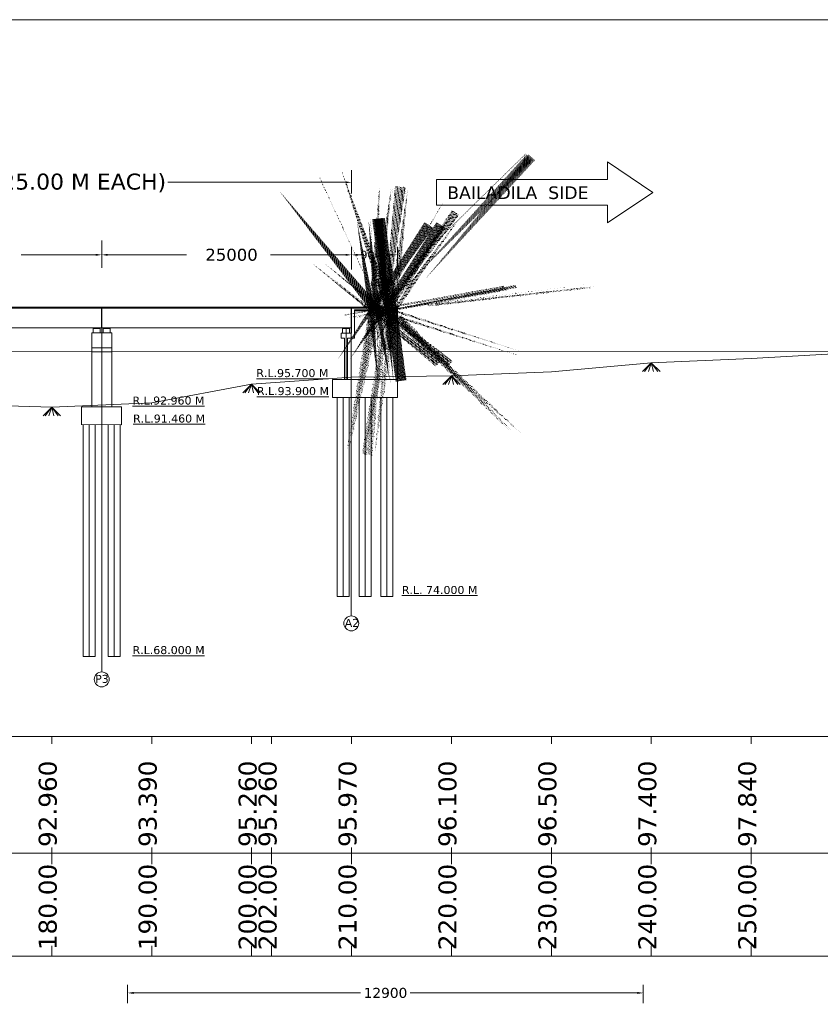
# Model space of a CAD drawing. Header units: feet. Extents: x -7745869231 to -3869819084, y -13315129262 to -6657361786.
# Tile 10 of 11: x -3869890888 to -3869870858, y -6657466037 to -6657441407. Entities that reach past the tile are written whole.
import ezdxf

# ---------------------------------------------------------------- set-up
doc = ezdxf.new("R2010")
doc.units = ezdxf.units.FT
doc.header["$MEASUREMENT"] = 0
doc.styles.get("Standard").update_dxf_attribs({"font": 'verdana.ttf', "height": 200})
doc.dimstyles.new('ISO-25', dxfattribs={"dimtxt": 200, "dimasz": 150, "dimexe": 200, "dimexo": 200, "dimgap": 0.02, "dimtad": 0, "dimdec": 1, "dimdsep": 46, "dimtxsty": 'Standard', "dimcen": 150, "dimclrd": 1, "dimclre": 1, "dimclrt": 1, "dimadec": 0, "dimazin": 0, "dimtfac": 1, "dimtdec": 1, "dimtmove": 2, "dimatfit": 3, "dimfxl": 300, "dimlwd": 9, "dimlwe": 9, "dimarcsym": 0})
pattern_1 = [(49.99999999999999, (1584198.384750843, -32932.54133892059), (14.34520365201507, -1.255042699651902), [1.5, -16.5]), (355, (1584198.384750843, -32932.54133892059), (-2.77502667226, 15.04384267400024), [1.2, -13.2]), (100.4514, (1584199.580184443, -32932.6459257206), (11.57018763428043, 13.78879084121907), [1.274803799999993, -14.02284223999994]), (46.18420000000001, (1584198.384750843, -32928.54133892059), (21.34482097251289, -3.310380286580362), [2.25, -24.75]), (96.6356, (1584200.163485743, -32928.81720506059), (18.69325411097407, 19.48235741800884), [1.91220576, -21.03426]), (351.1842, (1584198.384750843, -32928.54133892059), (18.69323890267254, 19.48237201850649), [1.8, -19.8]), (21, (1584200.384750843, -32929.54133892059), (11.93814104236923, -8.052377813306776), [1.5, -16.5]), (326.0000000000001, (1584200.384750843, -32929.54133892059), (4.866306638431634, 14.50300090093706), [1.2, -13.2]), (71.4514, (1584201.379595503, -32930.2123710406), (16.8044525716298, 6.450609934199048), [1.2748038, -14.02284224]), (37.50000000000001, (1584198.384750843, -32932.54133892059), (0.2431971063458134, 6.65787707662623), [0, -13.04, 0, -13.4, 0, -13.25]), (7.499999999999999, (1584198.384750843, -32932.54133892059), (5.261390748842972, 7.888234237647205), [0, -7.64, 0, -12.74, 0, -5.05]), (327.5, (1584193.924750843, -32932.54133892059), (10.67644872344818, -0.451097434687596), [0, -5, 0, -15.6, 0, -20.7]), (317.5, (1584191.924750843, -32932.54133892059), (11.66372338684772, 2.002099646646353), [0, -6.5, 0, -10.36, 0, -14.7])]

# ---------------------------------------------------------------- blocks, each defined once
blk = doc.blocks.new('*D153')
at = {"color": 7, "lineweight": 9, "ltscale": 20, "transparency": 16777216}
for p, q in [((-3869882586.304865, -6657447655.500504), (-3869882586.304865, -6657447089.407008)), ((-3869881438.02901, -6657447655.500502), (-3869881438.02901, -6657447089.407008)), ((-3869882436.304865, -6657447289.407008), (-3869882345.296407, -6657447289.407008)), ((-3869881588.02901, -6657447289.407008), (-3869881679.037468, -6657447289.407008))]:
    blk.add_line(p, q, dxfattribs=at)
at = {"color": 7, "ltscale": 20, "transparency": 16777216}
for points in [[(-3869882436.304865, -6657447264.407008), (-3869882436.304865, -6657447314.407008), (-3869882586.304865, -6657447289.407008)], [(-3869881588.02901, -6657447264.407008), (-3869881588.02901, -6657447314.407008), (-3869881438.02901, -6657447289.407008)]]:
    blk.add_solid(points, dxfattribs=at)
at = {"layer": 'Defpoints', "color": 0, "ltscale": 20, "transparency": 16777216}
for p in [(-3869882586.304865, -6657447289.407008), (-3869882586.304865, -6657447855.500504), (-3869881438.02901, -6657447855.500502)]:
    blk.add_point(p, dxfattribs=at)
at = {"color": 7, "lineweight": 9, "ltscale": 20, "transparency": 16777216, "insert": (-3869882012.166938, -6657447289.407008), "char_height": 200, "attachment_point": 5}
blk.add_mtext('9000', dxfattribs=at)

msp = doc.modelspace()

# ---------------------------------------------------------------- hatches: boundary and pattern name
at = {"lineweight": 9, "ltscale": 20}
h = msp.add_hatch(dxfattribs=at)
h.set_pattern_fill('AR-CONC', color=256, scale=2, style=0)
h.set_pattern_definition(pattern_1)
h.paths.add_polyline_path([(-3869882511.304863, -6657448665.371058), (-3869882511.304863, -6657448687.899206), (-3869882165.163115, -6657448687.899206), (-3869882165.163115, -6657448665.371058)])
h = msp.add_hatch(dxfattribs=at)
h.set_pattern_fill('AR-CONC', color=256, scale=2, style=0)
h.set_pattern_definition(pattern_1)
h.paths.add_polyline_path([(-3869882111.534233, -6657448665.371058), (-3869882111.534234, -6657448687.899205), (-3869881813.229515, -6657448687.899206), (-3869881813.229515, -6657448665.37106)])
h = msp.add_hatch(dxfattribs=at)
h.set_pattern_fill('AR-CONC', color=256, scale=2, style=0)
h.set_pattern_definition([(49.99999999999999, (1584452.209599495, -32932.54133892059), (14.34520365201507, -1.255042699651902), [1.5, -16.5]), (355, (1584452.209599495, -32932.54133892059), (-2.77502667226, 15.04384267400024), [1.2, -13.2]), (100.4514, (1584453.405033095, -32932.6459257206), (11.57018763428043, 13.78879084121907), [1.274803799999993, -14.02284223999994]), (46.18420000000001, (1584452.209599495, -32928.54133892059), (21.34482097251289, -3.310380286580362), [2.25, -24.75]), (96.6356, (1584453.988334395, -32928.81720506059), (18.69325411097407, 19.48235741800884), [1.91220576, -21.03426]), (351.1842, (1584452.209599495, -32928.54133892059), (18.69323890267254, 19.48237201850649), [1.8, -19.8]), (21, (1584454.209599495, -32929.54133892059), (11.93814104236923, -8.052377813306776), [1.5, -16.5]), (326.0000000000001, (1584454.209599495, -32929.54133892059), (4.866306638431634, 14.50300090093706), [1.2, -13.2]), (71.4514, (1584455.204444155, -32930.2123710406), (16.8044525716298, 6.450609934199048), [1.2748038, -14.02284224]), (37.50000000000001, (1584452.209599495, -32932.54133892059), (0.2431971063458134, 6.65787707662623), [0, -13.04, 0, -13.4, 0, -13.25]), (7.499999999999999, (1584452.209599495, -32932.54133892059), (5.261390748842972, 7.888234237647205), [0, -7.64, 0, -12.74, 0, -5.05]), (327.5, (1584447.749599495, -32932.54133892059), (10.67644872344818, -0.451097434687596), [0, -5, 0, -15.6, 0, -20.7]), (317.5, (1584445.749599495, -32932.54133892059), (11.66372338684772, 2.002099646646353), [0, -6.5, 0, -10.36, 0, -14.7])])
h.paths.add_polyline_path([(-3869881857.709384, -6657448665.371058), (-3869881857.709385, -6657448687.899205), (-3869881559.404666, -6657448687.899206), (-3869881559.404666, -6657448665.37106)])
h = msp.add_hatch(dxfattribs=at)
h.set_pattern_fill('AR-CONC', color=256, scale=2, style=0)
h.set_pattern_definition(pattern_1)
h.paths.add_polyline_path([(-3869881499.456017, -6657448687.899205), (-3869881499.456017, -6657448665.371058), (-3869881769.060094, -6657448665.37106), (-3869881769.060094, -6657448687.899207)])
h = msp.add_hatch(dxfattribs=at)
h.set_pattern_fill('AR-CONC', color=256, scale=2, style=0)
h.set_pattern_definition([(49.99999999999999, (1584250.413269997, -32932.54133892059), (14.34520365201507, -1.255042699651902), [1.5, -16.5]), (355, (1584250.413269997, -32932.54133892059), (-2.77502667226, 15.04384267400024), [1.2, -13.2]), (100.4514, (1584251.608703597, -32932.6459257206), (11.57018763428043, 13.78879084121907), [1.274803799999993, -14.02284223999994]), (46.18420000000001, (1584250.413269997, -32928.54133892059), (21.34482097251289, -3.310380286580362), [2.25, -24.75]), (96.6356, (1584252.192004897, -32928.81720506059), (18.69325411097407, 19.48235741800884), [1.91220576, -21.03426]), (351.1842, (1584250.413269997, -32928.54133892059), (18.69323890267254, 19.48237201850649), [1.8, -19.8]), (21, (1584252.413269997, -32929.54133892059), (11.93814104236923, -8.052377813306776), [1.5, -16.5]), (326.0000000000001, (1584252.413269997, -32929.54133892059), (4.866306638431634, 14.50300090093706), [1.2, -13.2]), (71.4514, (1584253.408114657, -32930.2123710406), (16.8044525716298, 6.450609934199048), [1.2748038, -14.02284224]), (37.50000000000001, (1584250.413269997, -32932.54133892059), (0.2431971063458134, 6.65787707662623), [0, -13.04, 0, -13.4, 0, -13.25]), (7.499999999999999, (1584250.413269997, -32932.54133892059), (5.261390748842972, 7.888234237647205), [0, -7.64, 0, -12.74, 0, -5.05]), (327.5, (1584245.953269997, -32932.54133892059), (10.67644872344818, -0.451097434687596), [0, -5, 0, -15.6, 0, -20.7]), (317.5, (1584243.953269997, -32932.54133892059), (11.66372338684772, 2.002099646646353), [0, -6.5, 0, -10.36, 0, -14.7])])
h.paths.add_polyline_path([(-3869881447.427498, -6657448687.899205), (-3869881447.427497, -6657448665.371058), (-3869881717.031575, -6657448665.37106), (-3869881717.031575, -6657448687.899207)])
h = msp.add_hatch(dxfattribs=at)
h.set_pattern_fill('AR-CONC', color=256, scale=2, style=0)
h.set_pattern_definition([(49.99999999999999, (1584151.187451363, -32933.94081878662), (14.34520365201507, -1.255042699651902), [1.5, -16.5]), (355, (1584151.187451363, -32933.94081878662), (-2.77502667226, 15.04384267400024), [1.2, -13.2]), (100.4514, (1584152.382884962, -32934.04540558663), (11.57018763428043, 13.78879084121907), [1.274803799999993, -14.02284223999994]), (46.18420000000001, (1584151.187451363, -32929.94081878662), (21.34482097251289, -3.310380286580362), [2.25, -24.75]), (96.6356, (1584152.966186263, -32930.21668492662), (18.69325411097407, 19.48235741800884), [1.91220576, -21.03426]), (351.1842, (1584151.187451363, -32929.94081878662), (18.69323890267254, 19.48237201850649), [1.8, -19.8]), (21, (1584153.187451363, -32930.94081878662), (11.93814104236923, -8.052377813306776), [1.5, -16.5]), (326.0000000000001, (1584153.187451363, -32930.94081878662), (4.866306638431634, 14.50300090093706), [1.2, -13.2]), (71.4514, (1584154.182296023, -32931.61185090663), (16.8044525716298, 6.450609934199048), [1.2748038, -14.02284224]), (37.50000000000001, (1584151.187451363, -32933.94081878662), (0.2431971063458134, 6.65787707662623), [0, -13.04, 0, -13.4, 0, -13.25]), (7.499999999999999, (1584151.187451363, -32933.94081878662), (5.261390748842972, 7.888234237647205), [0, -7.64, 0, -12.74, 0, -5.05]), (327.5, (1584146.727451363, -32933.94081878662), (10.67644872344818, -0.451097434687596), [0, -5, 0, -15.6, 0, -20.7]), (317.5, (1584144.727451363, -32933.94081878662), (11.66372338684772, 2.002099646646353), [0, -6.5, 0, -10.36, 0, -14.7])])
h.paths.add_polyline_path([(-3869882158.731533, -6657448666.770538), (-3869882158.731533, -6657448689.298685), (-3869881860.426814, -6657448689.298686), (-3869881860.426815, -6657448666.77054)])
h = msp.add_hatch(color=256, dxfattribs=at)
h.paths.add_polyline_path([(-3869888890.054864, -6657449117.182042), (-3869889032.554865, -6657449117.182041), (-3869889032.554865, -6657449133.432044), (-3869888890.054864, -6657449133.432042)])
h.paths.add_polyline_path([(-3869888640.054865, -6657449117.182043), (-3869888782.554865, -6657449117.182043), (-3869888782.554865, -6657449133.432044), (-3869888640.054864, -6657449133.432042)])
msp.add_hatch(color=256, dxfattribs=at).paths.add_polyline_path([(-3869882789.317924, -6657449117.18204), (-3869882789.317924, -6657449133.432041), (-3869882646.360599, -6657449133.432042), (-3869882646.360598, -6657449117.18204)])

# ---------------------------------------------------------------- linework, layer by layer
for p, q in [((-3869882586.304864, -6657445757.610863), (-3869882586.304864, -6657445174.424111)), ((-3869880457.44069, -6657445403.683665), (-3869876184.02284, -6657445403.683665)), ((-3869880457.44069, -6657446047.940366), (-3869880457.44069, -6657445403.683665)), ((-3869882736.304864, -6657445474.424111), (-3869887182.170238, -6657445474.424111)), ((-3869876184.02284, -6657446047.940366), (-3869880457.44069, -6657446047.940366)), ((-3869880457.44069, -6657446047.940366), (-3869880457.44069, -6657446047.940366)), ((-3869888836.304865, -6657446931.804444), (-3869888836.304865, -6657447589.40701)), ((-3869888836.304865, -6657447611.084406), (-3869888836.304865, -6657446989.40701)), ((-3869888986.304865, -6657447289.40701), (-3869890849.648828, -6657447289.40701)), ((-3869888686.304865, -6657447289.40701), (-3869886712.295463, -6657447289.40701)), ((-3869882736.304865, -6657447289.407008), (-3869884616.501952, -6657447289.407008)), ((-3869895081.304865, -6657448598.432039), (-3869888841.304864, -6657448598.432305)), ((-3869895081.304865, -6657448621.621062), (-3869888841.304864, -6657448621.621061)), ((-3869888841.304864, -6657448598.432305), (-3869888841.304864, -6657449117.182041)), ((-3869888836.304864, -6657448598.432042), (-3869888836.304864, -6657449717.182042)), ((-3869888831.304864, -6657448598.432305), (-3869882596.304864, -6657448598.432006)), ((-3869888831.304864, -6657448598.432305), (-3869888831.304864, -6657449117.182041)), ((-3869888831.304864, -6657448621.621064), (-3869882596.304864, -6657448621.621063)), ((-3869884846.304864, -6657448598.432034), (-3869884841.304864, -6657448598.432034)), ((-3869882596.304864, -6657449117.182041), (-3869882596.304864, -6657448598.43204)), ((-3869882591.304863, -6657448598.432039), (-3869882591.304869, -6657456320.011525)), ((-3869882586.304864, -6657449242.182042), (-3869882586.304864, -6657448598.43204)), ((-3869882586.304864, -6657448598.43204), (-3869881437.979009, -6657448598.432041)), ((-3869882586.304864, -6657448598.432055), (-3869882586.254863, -6657449246.62106)), ((-3869881499.456017, -6657448621.621062), (-3869882586.254863, -6657448621.621064)), ((-3869882581.304864, -6657448598.43204), (-3869881437.979009, -6657448598.432038)), ((-3869882581.304864, -6657448621.621062), (-3869881437.979009, -6657448621.621063)), ((-3869882511.304864, -6657449367.182039), (-3869882511.304864, -6657448665.371058)), ((-3869882511.304864, -6657449371.621058), (-3869882511.304863, -6657448665.371059)), ((-3869882511.304863, -6657448665.371058), (-3869882111.534234, -6657448665.371058)), ((-3869882111.534234, -6657448665.371058), (-3869881813.229514, -6657448665.371059)), ((-3869881813.444814, -6657448665.371059), (-3869881437.979009, -6657448665.371059)), ((-3869881437.979008, -6657448621.621065), (-3869881769.060093, -6657448621.621063)), ((-3869881769.060093, -6657448665.371059), (-3869881761.304863, -6657448665.371059)), ((-3869881437.979009, -6657450042.681463), (-3869881437.979009, -6657448598.432041)), ((-3869882511.304863, -6657448687.899206), (-3869882111.534234, -6657448687.899206)), ((-3869882111.534233, -6657448687.899205), (-3869881813.229514, -6657448687.899205)), ((-3869881813.444814, -6657448687.899206), (-3869881437.979007, -6657448687.899205)), ((-3869881437.979007, -6657450042.681462), (-3869881437.979008, -6657448667.807996)), ((-3869888841.304864, -6657449117.182041), (-3869895081.304865, -6657449117.182043)), ((-3869889048.804865, -6657449133.432043), (-3869888873.804864, -6657449133.432042)), ((-3869889048.804865, -6657449133.432043), (-3869889048.804865, -6657449242.182042)), ((-3869889032.554865, -6657449117.182043), (-3869889032.554865, -6657449133.432043)), ((-3869888890.054864, -6657449117.182042), (-3869888890.054864, -6657449133.432042)), ((-3869888873.804864, -6657449133.432042), (-3869888873.804864, -6657449242.182041)), ((-3869882596.304864, -6657449117.182038), (-3869888831.304864, -6657449117.18204)), ((-3869888798.804865, -6657449133.432043), (-3869888623.804865, -6657449133.432043)), ((-3869888798.804864, -6657449133.432043), (-3869888798.804864, -6657449242.182041)), ((-3869888782.554865, -6657449117.182042), (-3869888782.554864, -6657449133.432043)), ((-3869888640.054864, -6657449117.182043), (-3869888640.054864, -6657449133.432042)), ((-3869888623.804864, -6657449133.432042), (-3869888623.804865, -6657449242.182042)), ((-3869882808.804864, -6657449242.18204), (-3869882808.804864, -6657449133.432041)), ((-3869882808.804864, -6657449133.432041), (-3869882633.804864, -6657449133.432041)), ((-3869882808.804864, -6657449246.621058), (-3869882808.804863, -6657449137.871059)), ((-3869882789.317924, -6657449117.182616), (-3869882789.317924, -6657449133.432616)), ((-3869882716.304863, -6657449618.726628), (-3869882716.304864, -6657449133.432662)), ((-3869882646.360598, -6657449117.182642), (-3869882646.360599, -6657449133.432642)), ((-3869882633.804864, -6657449242.18204), (-3869882633.804864, -6657449133.432041)), ((-3869882633.804864, -6657449246.621059), (-3869882633.804863, -6657449137.87106)), ((-3869889086.304865, -6657449242.182042), (-3869889086.366918, -6657449635.040654)), ((-3869889086.304865, -6657449242.182042), (-3869888586.304864, -6657449242.182042)), ((-3869888586.304865, -6657449242.182042), (-3869888586.379892, -6657449717.182043)), ((-3869882846.304864, -6657449367.182039), (-3869882846.304864, -6657449246.621058)), ((-3869882846.304864, -6657449371.621058), (-3869882846.304864, -6657449246.621058)), ((-3869882846.304864, -6657449246.621058), (-3869882586.304864, -6657449246.62106)), ((-3869882758.804863, -6657449371.621058), (-3869882846.304864, -6657449371.621058)), ((-3869882758.804866, -6657449618.759472), (-3869882758.804866, -6657449371.621059)), ((-3869882683.804864, -6657449618.701513), (-3869882683.804863, -6657449371.621059)), ((-3869882683.804863, -6657449371.621059), (-3869882511.304864, -6657449371.621061)), ((-3869889086.327446, -6657449542.650682), (-3869889086.572351, -6657451093.136906)), ((-3869889086.304865, -6657449617.182042), (-3869888586.304864, -6657449617.182042)), ((-3869882758.804863, -6657450407.773075), (-3869882758.804864, -6657449526.369532)), ((-3869882716.304862, -6657450407.773075), (-3869882716.304865, -6657449526.336688)), ((-3869882683.804865, -6657450407.773076), (-3869882683.804862, -6657449526.311573)), ((-3869867348.589713, -6657449697.631555), (-3869920086.25484, -6657449738.386608)), ((-3869889086.304865, -6657449717.182042), (-3869888586.304864, -6657449717.182042)), ((-3869888836.304864, -6657449717.182042), (-3869888836.304864, -6657457720.679959)), ((-3869888586.355015, -6657449717.182042), (-3869888586.572461, -6657451093.863655)), ((-3869881437.979007, -6657450632.77307), (-3869881437.979006, -6657450018.439496)), ((-3869881437.979005, -6657450632.773068), (-3869881437.979005, -6657450018.439496)), ((-3869875086.254841, -6657449988.386607), (-3869875304.575634, -6657450206.459525)), ((-3869875086.254841, -6657449988.386607), (-3869875253.026768, -6657450206.459525)), ((-3869875086.254841, -6657449988.386607), (-3869875160.714157, -6657450206.459537)), ((-3869875086.254841, -6657449988.386607), (-3869874867.93404, -6657450206.459525)), ((-3869875086.254841, -6657449988.386607), (-3869874923.910645, -6657450206.459525)), ((-3869875086.254841, -6657449988.386607), (-3869875034.803928, -6657450206.459537)), ((-3869880086.254841, -6657450313.386607), (-3869880304.575634, -6657450531.459525)), ((-3869880086.254841, -6657450313.386607), (-3869880253.026768, -6657450531.459525)), ((-3869880086.254841, -6657450313.386607), (-3869880160.714157, -6657450531.459537)), ((-3869880086.254841, -6657450313.386607), (-3869879867.93404, -6657450531.459525)), ((-3869880086.254841, -6657450313.386607), (-3869879923.910645, -6657450531.459525)), ((-3869880086.254841, -6657450313.386607), (-3869880034.803928, -6657450531.459537)), ((-3869885086.25484, -6657450523.386606), (-3869885304.575634, -6657450741.459524)), ((-3869885086.25484, -6657450523.386606), (-3869885253.026767, -6657450741.459524)), ((-3869885086.25484, -6657450523.386606), (-3869885160.714157, -6657450741.459536)), ((-3869885086.25484, -6657450523.386606), (-3869884867.93404, -6657450741.459524)), ((-3869885086.25484, -6657450523.386606), (-3869884923.910644, -6657450741.459524)), ((-3869885086.25484, -6657450523.386606), (-3869885034.803928, -6657450741.459536)), ((-3869881686.304865, -6657450407.773074), (-3869883058.804864, -6657450407.773074)), ((-3869883058.804864, -6657450857.773072), (-3869883058.804864, -6657450407.773074)), ((-3869883058.804864, -6657450857.773072), (-3869883058.804864, -6657450407.773074)), ((-3869881686.304865, -6657450407.773075), (-3869883058.804864, -6657450407.773074)), ((-3869883058.804864, -6657450857.773072), (-3869883058.804864, -6657450407.773074)), ((-3869881956.304863, -6657450407.773075), (-3869881437.979009, -6657450407.773072)), ((-3869881437.979009, -6657450407.773072), (-3869881437.979009, -6657450632.773074)), ((-3869881437.979009, -6657450632.773074), (-3869881437.979006, -6657450857.773074)), ((-3869881567.391285, -6657450857.773074), (-3869883058.804864, -6657450857.773072)), ((-3869882943.391937, -6657455832.772449), (-3869882943.391939, -6657450857.773071)), ((-3869882943.391937, -6657455832.772449), (-3869882943.391939, -6657450857.773071)), ((-3869882793.39194, -6657455832.772449), (-3869882793.391937, -6657450857.773071)), ((-3869882643.391937, -6657455832.772449), (-3869882643.391938, -6657450857.773071)), ((-3869882248.391939, -6657455832.772449), (-3869882248.391936, -6657450857.773071)), ((-3869882098.391937, -6657455832.772449), (-3869882098.391938, -6657450857.773071)), ((-3869881853.39194, -6657455832.772449), (-3869881853.391938, -6657450857.773073)), ((-3869881703.391941, -6657455832.772449), (-3869881703.391938, -6657450857.773074)), ((-3869881437.979006, -6657450857.773074), (-3869881567.391285, -6657450857.773074)), ((-3869881553.391938, -6657455832.772449), (-3869881553.391941, -6657450857.773075)), ((-3869890086.25484, -6657451098.386606), (-3869890304.575634, -6657451316.459524)), ((-3869890086.25484, -6657451098.386606), (-3869890253.026767, -6657451316.459524)), ((-3869890086.25484, -6657451098.386606), (-3869890160.714157, -6657451316.459536)), ((-3869890086.25484, -6657451098.386606), (-3869889867.93404, -6657451316.459524)), ((-3869890086.25484, -6657451098.386606), (-3869889923.910644, -6657451316.459524)), ((-3869890086.25484, -6657451098.386606), (-3869890034.803928, -6657451316.459536)), ((-3869889338.317895, -6657451538.010848), (-3869889338.317895, -6657451093.88601)), ((-3869888337.533138, -6657451094.225634), (-3869889337.311382, -6657451092.772459)), ((-3869888337.311382, -6657451538.350795), (-3869888337.311382, -6657451094.225956)), ((-3869882398.391938, -6657455832.772449), (-3869882398.39194, -6657450884.333698)), ((-3869889338.096138, -6657451536.557674), (-3869888337.311382, -6657451538.350795)), ((-3869889299.951138, -6657451536.088507), (-3869889299.545074, -6657457338.386607)), ((-3869889149.545069, -6657457338.386607), (-3869889149.951121, -6657451536.357263)), ((-3869888999.951105, -6657451536.626021), (-3869888999.545066, -6657457338.386608)), ((-3869888675.045743, -6657451537.208158), (-3869888674.364559, -6657457338.386607)), ((-3869888524.364527, -6657457338.386608), (-3869888525.045727, -6657451537.476916)), ((-3869888375.04571, -6657451537.745672), (-3869888374.364503, -6657457338.386607)), ((-3869882943.391937, -6657455832.772449), (-3869882643.391937, -6657455832.772449)), ((-3869882398.392377, -6657455832.772449), (-3869882098.392378, -6657455832.772449)), ((-3869881853.392377, -6657455832.772449), (-3869881553.392377, -6657455832.772449)), ((-3869888999.545074, -6657457338.386607), (-3869889299.545074, -6657457338.386607)), ((-3869888374.545074, -6657457338.386607), (-3869888674.545074, -6657457338.386607)), ((-3869926539.901942, -6657459338.386607), (-3869860086.25484, -6657459338.386607)), ((-3869890086.25484, -6657459338.386606), (-3869890086.25484, -6657459524.316735)), ((-3869887586.25484, -6657459338.386608), (-3869887586.25484, -6657459524.316737)), ((-3869885086.25484, -6657459338.386606), (-3869885086.25484, -6657459524.316735)), ((-3869884586.254837, -6657459338.386607), (-3869884586.254836, -6657459524.316736)), ((-3869882586.25484, -6657459338.386607), (-3869882586.25484, -6657459524.316736)), ((-3869880086.254841, -6657459338.386607), (-3869880086.25484, -6657459524.316736)), ((-3869877586.25484, -6657459338.386606), (-3869877586.25484, -6657459524.316735)), ((-3869875086.254841, -6657459338.386607), (-3869875086.25484, -6657459524.316736)), ((-3869875086.254841, -6657459338.386608), (-3869875086.25484, -6657459524.316737)), ((-3869872586.25484, -6657459338.386605), (-3869872586.25484, -6657459524.316734)), ((-3869872586.25484, -6657459338.386606), (-3869872586.25484, -6657459524.316735)), ((-3869890086.254841, -6657462110.485662), (-3869890086.254841, -6657462532.085712)), ((-3869887586.254841, -6657462110.485663), (-3869887586.254841, -6657462532.085714)), ((-3869885086.254841, -6657462110.485662), (-3869885086.254841, -6657462532.085712)), ((-3869884586.254837, -6657462110.485662), (-3869884586.254837, -6657462532.085713)), ((-3869882586.254841, -6657462110.485662), (-3869882586.254841, -6657462532.085713)), ((-3869880086.254841, -6657462110.485662), (-3869880086.254841, -6657462532.085713)), ((-3869877586.254841, -6657462110.485662), (-3869877586.254841, -6657462532.085712)), ((-3869875086.254841, -6657462110.485662), (-3869875086.254841, -6657462532.085713)), ((-3869875086.254841, -6657462110.485663), (-3869875086.254841, -6657462532.085714)), ((-3869872586.254841, -6657462110.485661), (-3869872586.254841, -6657462532.085711)), ((-3869872586.254841, -6657462110.485662), (-3869872586.254841, -6657462532.085712)), ((-3869930886.914383, -6657462255.562248), (-3869860086.254837, -6657462255.562247)), ((-3869890086.254841, -6657464571.260098), (-3869890086.25484, -6657464830.3647)), ((-3869887586.254841, -6657464571.2601), (-3869887586.254839, -6657464830.364702)), ((-3869885086.254841, -6657464571.260099), (-3869885086.254839, -6657464830.364701)), ((-3869884591.254841, -6657464571.260101), (-3869884591.254839, -6657464830.364703)), ((-3869884586.254837, -6657464571.2601), (-3869884586.254836, -6657464830.364702)), ((-3869882586.25484, -6657464571.260101), (-3869882586.254839, -6657464830.364703)), ((-3869880086.254841, -6657464571.260099), (-3869880086.25484, -6657464830.364701)), ((-3869877586.254841, -6657464571.260098), (-3869877586.25484, -6657464830.3647)), ((-3869875086.254841, -6657464571.260098), (-3869875086.25484, -6657464830.364702)), ((-3869872586.254841, -6657464571.260098), (-3869872586.25484, -6657464830.3647)), ((-3869872586.25484, -6657464571.260097), (-3869872586.25484, -6657464830.3647)), ((-3869860086.254835, -6657464830.364704), (-3869930886.914384, -6657464830.364703)), ((-3869888188.623763, -6657466008.279186), (-3869888188.623763, -6657465552.624111)), ((-3869875288.623759, -6657466008.279184), (-3869875288.623759, -6657465552.624111)), ((-3869888038.623763, -6657465752.624111), (-3869882359.599654, -6657465752.624111)), ((-3869875438.623759, -6657465752.624111), (-3869881117.983089, -6657465752.624111))]:
    msp.add_line(p, q, dxfattribs=at)
msp.add_lwpolyline([(-3869933079.189039, -6657441407.105491), (-3869826787.842843, -6657441407.105491), (-3869826787.842843, -6657505519.734695), (-3869933079.189039, -6657505519.734695)], close=True, dxfattribs=at)
for points in [[(-3869876184.02284, -6657445403.683665), (-3869876184.02284, -6657444966.39108), (-3869875048.373568, -6657445725.812016)], [(-3869876184.02284, -6657446047.940366), (-3869876184.02284, -6657446485.232951), (-3869875048.373568, -6657445725.812016)], [(-3869922586.254839, -6657449673.386607), (-3869920086.254839, -6657449738.386607), (-3869917586.25484, -6657449763.386606), (-3869915086.254841, -6657449788.386606), (-3869912586.25484, -6657450083.386606), (-3869910086.25484, -6657450115.886606), (-3869907586.254841, -6657450300.886606), (-3869905086.25484, -6657450478.386606), (-3869902586.25484, -6657450588.386606), (-3869900086.25484, -6657451023.386606), (-3869897586.25484, -6657450988.386606), (-3869895086.25484, -6657451033.386606), (-3869892586.254841, -6657451020.886606), (-3869890086.25484, -6657451098.386606), (-3869887586.25484, -6657450990.886608), (-3869885086.25484, -6657450523.386606), (-3869882586.25484, -6657450345.886607), (-3869880086.254841, -6657450313.386607), (-3869877586.25484, -6657450213.386606), (-3869875086.254841, -6657449988.386607), (-3869872586.25484, -6657449878.386605), (-3869870086.254841, -6657449740.886608)]]:
    msp.add_lwpolyline(points, dxfattribs=at)
for centre in [(-3869882591.304868, -6657456507.290885), (-3869888836.304863, -6657457907.959319)]:
    msp.add_circle(centre, 187.2793600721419, dxfattribs=at)
for points in [[(-3869882736.304864, -6657445449.424111), (-3869882736.304864, -6657445499.424111), (-3869882586.304864, -6657445474.424111)], [(-3869888986.304865, -6657447264.40701), (-3869888986.304865, -6657447314.40701), (-3869888836.304865, -6657447289.40701)], [(-3869888686.304865, -6657447264.40701), (-3869888686.304865, -6657447314.40701), (-3869888836.304865, -6657447289.40701)], [(-3869882736.304865, -6657447264.407008), (-3869882736.304865, -6657447314.407008), (-3869882586.304865, -6657447289.407008)], [(-3869888038.623763, -6657465727.624111), (-3869888038.623763, -6657465777.624111), (-3869888188.623763, -6657465752.624111)], [(-3869875438.623759, -6657465727.624111), (-3869875438.623759, -6657465777.624111), (-3869875288.623759, -6657465752.624111)]]:
    msp.add_solid(points, dxfattribs=at)

# ---------------------------------------------------------------- texts
for s, p in [('A2', (-3869882756.312387, -6657456595.868971)), ('P3', (-3869889001.312383, -6657457996.537405))]:
    msp.add_text(s, height=200, dxfattribs=at).set_placement(p)
for s, p in [('92.960', (-3869889961.928127, -6657462101.380818)), ('93.390', (-3869887461.928127, -6657462101.38082)), ('95.260', (-3869884961.928127, -6657462101.380818)), ('95.260', (-3869884461.928123, -6657462101.380819)), ('95.970', (-3869882461.928127, -6657462101.380819)), ('96.100', (-3869879961.928127, -6657462101.380819)), ('96.500', (-3869877461.928127, -6657462101.380818)), ('97.400', (-3869874961.928127, -6657462101.38082)), ('97.840', (-3869872461.928127, -6657462101.380818)), ('180.00', (-3869889961.928127, -6657464682.505476)), ('190.00', (-3869887461.928127, -6657464682.505478)), ('200.00', (-3869884961.928127, -6657464682.505476)), ('202.00', (-3869884461.928123, -6657464682.505477)), ('210.00', (-3869882461.928127, -6657464682.505477)), ('220.00', (-3869879961.928127, -6657464682.505477)), ('230.00', (-3869877461.928127, -6657464682.505476)), ('240.00', (-3869874961.928127, -6657464682.505478)), ('250.00', (-3869872461.928127, -6657464682.505476))]:
    msp.add_text(s, height=450, rotation=90, dxfattribs=at).set_placement(p)
for s, insert, char_height, width, attachment_point in [('{\\H2x;LENTGH OF BRIDGE=100.00M(4 SPAN OF 25.00 M EACH)}', (-3869895086.867097, -6657445492.988918), 200, 16187.3267185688, 5), ('BAILADILA  SIDE', (-3869876658.29241, -6657445577.136538), 314.9999999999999, 3830.119012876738, 3), ('{\\LR.L.95.700 M}', (-3869884066.870965, -6657450147.031753), 200, 1973.813673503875, 2), ('{\\LR.L.93.900 M}', (-3869884052.274368, -6657450597.031751), 200, 1934.243795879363, 2), ('{\\LR.L.92.960 M}', (-3869887166.158145, -6657450834.181116), 200, 1973.813673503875, 2), ('{\\LR.L.91.460 M}', (-3869887151.561549, -6657451284.181114), 200, 1934.243795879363, 2), ('{\\LR.L. 74.000 M}', (-3869880382.966731, -6657455572.55944), 200, 2015.567633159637, 2), ('{\\LR.L.68.000 M}', (-3869887162.741194, -6657457076.101801), 200, 2155.905524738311, 2)]:
    msp.add_mtext(s, dxfattribs=dict(at, insert=insert, char_height=char_height, width=width, attachment_point=attachment_point))
at = {"lineweight": 9, "ltscale": 20, "attachment_point": 5}
for s, insert, char_height in [('25000', (-3869885587.986117, -6657447289.40701), 300), ('{\\H1.25x;12900}', (-3869881736.907546, -6657465752.624111), 200)]:
    msp.add_mtext(s, dxfattribs=dict(at, insert=insert, char_height=char_height))

# ---------------------------------------------------------------- dimensions: what is measured, and where the dimension line sits
at = {"lineweight": 9, "ltscale": 20}
dim = msp.add_linear_dim(base=(-3869882586.304865, -6657447289.407008), p1=(-3869881438.02901, -6657447855.500502), p2=(-3869882586.304865, -6657447855.500504), angle=180, text='9000', dimstyle='ISO-25', override={"dimclrd": 7, "dimclre": 7, "dimclrt": 7}, dxfattribs=at)
dim.commit()
dim.dimension.update_dxf_attribs({"geometry": '*D153', "text_midpoint": (-3869882012.166938, -6657447289.407008)})

doc.saveas('drawing.dxf')
